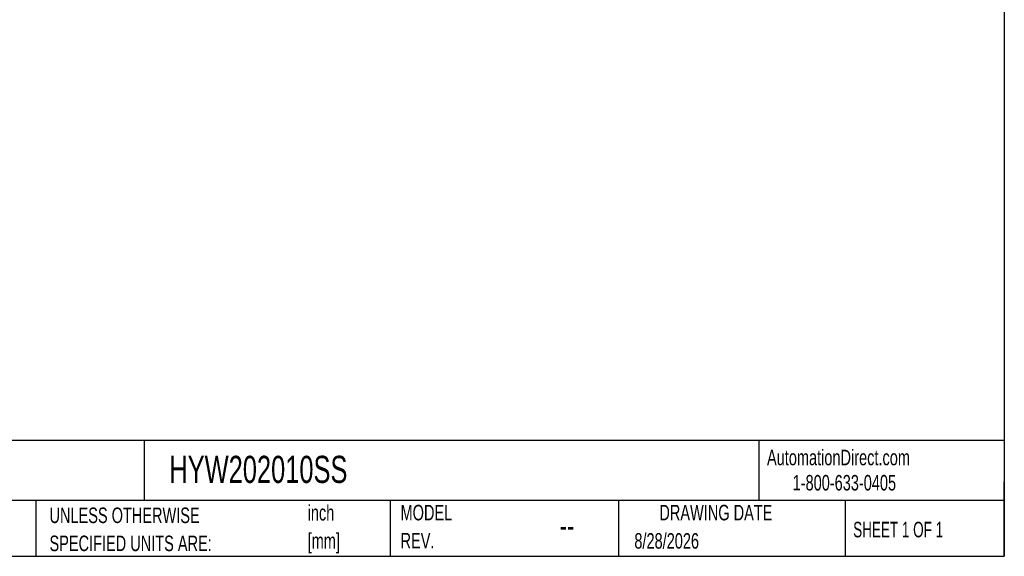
# Model space of a CAD drawing. Header units: inches. Extents: x 0.2 to 10.8, y 0.2 to 8.2.
# Tile 72 of 103: x 5.5 to 10.8, y 0.2 to 3.1. Entities that reach past the tile are written whole.
import ezdxf

# ---------------------------------------------------------------- set-up
doc = ezdxf.new("R2010")
doc.units = ezdxf.units.IN
doc.header["$MEASUREMENT"] = 0
doc.layers.add('SLD-0', color=179, linetype='Continuous')
doc.layers.add('TEXT', color=140, linetype='Continuous')
doc.styles.add('SLDTEXTSTYLE0', font='TXT', dxfattribs={"width": 0.7})
doc.styles.add('SLDTEXTSTYLE1', font='TXT', dxfattribs={"width": 0.65})

# ---------------------------------------------------------------- blocks, each defined once
blk = doc.blocks.new('SW_NOTE_0_1')
at = {"layer": 'TEXT', "color": 0, "char_height": 0.08333, "attachment_point": 1, "style": 'SLDTEXTSTYLE0'}
for s, insert in [('inch', (0, 0.1074)), ('[mm]', (0, -0.0431))]:
    blk.add_mtext(s, dxfattribs=dict(at, insert=insert))
blk = doc.blocks.new('SW_NOTE_0_2')
at = {"layer": 'TEXT', "color": 0, "char_height": 0.083333, "attachment_point": 1, "style": 'SLDTEXTSTYLE0'}
for s, insert in [('UNLESS OTHERWISE', (0, 0.1074)), ('SPECIFIED UNITS ARE:', (0, -0.0431))]:
    blk.add_mtext(s, dxfattribs=dict(at, insert=insert))
blk = doc.blocks.new('SW_NOTE_0_7')
at = {"layer": 'TEXT', "color": 0, "char_height": 0.08333, "attachment_point": 1, "style": 'SLDTEXTSTYLE0'}
for s, insert in [('MODEL', (0, 0.1074)), ('REV.', (0, -0.0431))]:
    blk.add_mtext(s, dxfattribs=dict(at, insert=insert))

msp = doc.modelspace()

# ---------------------------------------------------------------- linework, layer by layer
at = {"layer": 'TEXT'}
for p, q in [((10.75, 8.25), (10.75, 0.25)), ((10.75, 0.8711066), (0.25, 0.8711066)), ((6.13224, 0.8711066), (6.13224, 0.55)), ((9.4321015, 0.8711066), (9.4321015, 0.55)), ((10.75, 0.25), (10.75, 0.65)), ((10.75, 0.55), (0.25, 0.55)), ((5.5510951, 0.55), (5.5510951, 0.25)), ((7.4527822, 0.55), (7.4527822, 0.25)), ((8.6797446, 0.55), (8.6797446, 0.25)), ((9.89562, 0.55), (9.89562, 0.25)), ((0.25, 0.25), (10.75, 0.25))]:
    msp.add_line(p, q, dxfattribs=at)

# ---------------------------------------------------------------- block references
for name, p in [('SW_NOTE_0_1', (7.0103863, 0.4179018)), ('SW_NOTE_0_2', (5.6247688, 0.4042538)), ('SW_NOTE_0_7', (7.5091998, 0.4187192))]:
    msp.add_blockref(name, p, dxfattribs=at)

# ---------------------------------------------------------------- texts
at = {"layer": 'SLD-0', "char_height": 0.083333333, "attachment_point": 1, "style": 'SLDTEXTSTYLE0'}
for s, insert in [('AutomationDirect.com', (9.4761795, 0.8219107)), ('1-800-633-0405', (9.6138417, 0.686497))]:
    msp.add_mtext(s, dxfattribs=dict(at, insert=insert))
at = {"layer": 'TEXT'}
for s, insert, char_height, attachment_point, style in [('HYW202010SS', (6.2680206, 0.7892674), 0.145833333, 1, 'SLDTEXTSTYLE0'), ('DRAWING DATE', (9.2017838, 0.5261415), 0.083333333, 2, 'SLDTEXTSTYLE0'), ('SHEET 1 OF 1', (9.9386333, 0.435098), 0.083333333, 1, 'SLDTEXTSTYLE1'), ('--', (8.3633068, 0.4768435), 0.125, 1, 'SLDTEXTSTYLE0'), ('8/28/2026', (8.7642838, 0.3743863), 0.08333333, 1, 'SLDTEXTSTYLE0')]:
    msp.add_mtext(s, dxfattribs=dict(at, insert=insert, char_height=char_height, attachment_point=attachment_point, style=style))

doc.saveas('drawing.dxf')
